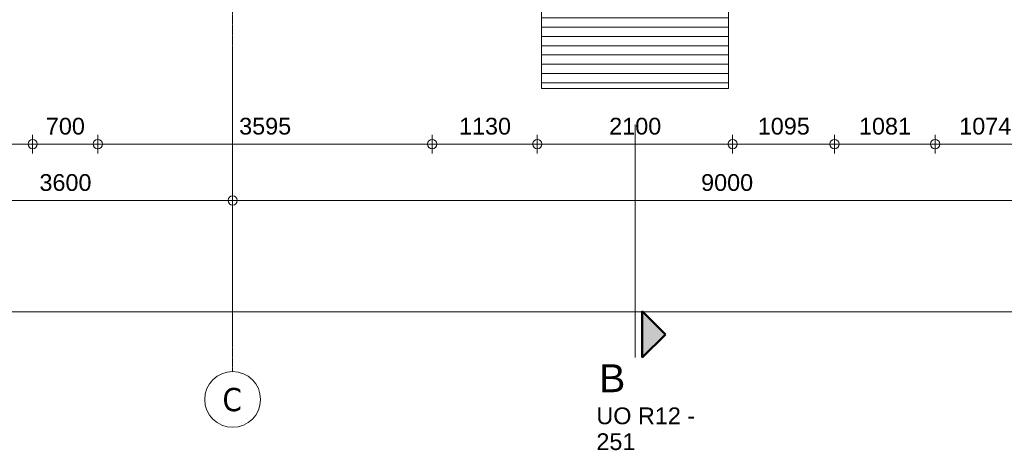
# Model space of a CAD drawing. Header units: millimetres. Extents: x 522 to 75900, y -25803 to 58941.
# Tile 24 of 134: x 20311 to 30895, y 3237 to 7868. Entities that reach past the tile are written whole.
import ezdxf

# ---------------------------------------------------------------- set-up
doc = ezdxf.new("R2010")
doc.units = ezdxf.units.MM
doc.linetypes.add('Dot', pattern=[4.7625, 0, -4.7625])
doc.linetypes.add('Grid Line', pattern=[22.225, 12.7, -3.175, 3.175, -3.175])
for name, color, linetype, lineweight in [('00_Algemeen', 7, 'Dot', 9), ('00_Algemeen-100', 7, 'Continuous', 9), ('42_Dekvloeren en vloersystemen', 7, 'Continuous', 9), ('42_Dekvloeren en vloersystemen_HATCH', 7, 'Continuous', 9)]:
    doc.layers.add(name, color=color, linetype=linetype, lineweight=lineweight)
doc.styles.add('Arial', font='arial.ttf', dxfattribs={"height": 180})
doc.styles.add('Arial_5', font='arial.ttf', dxfattribs={"height": 300})
doc.styles.add('Tahoma', font='tahoma.ttf', dxfattribs={"height": 250})
doc.dimstyles.new('1_8mm_continuous_mm_zwart', dxfattribs={"dimscale": 304.8, "dimtxt": 183.646692, "dimasz": 0.328084, "dimexe": 0.328084, "dimexo": 0.0625, "dimgap": 0.164042, "dimtad": 1, "dimdec": 0, "dimzin": 0, "dimdsep": 46, "dimtxsty": 'Arial', "dimblk1": 'DOTBLANK', "dimblk2": 'DOTBLANK', "dimsah": 1, "dimcen": 0.09, "dimdle": 0.328084, "dimazin": 0, "dimtfac": 1, "dimtdec": 4, "dimtix": 1, "dimtmove": 0, "dimatfit": 3, "dimfxl": 0.328084, "dimfxlon": 1, "dimtvp": 1, "dimtolj": 1, "dimtzin": 0, "dimarcsym": 2})
doc.dimstyles.new('1_8mm_continuous_mm_zwart_1', dxfattribs={"dimscale": 304.8, "dimtxt": 183.646692, "dimasz": 0.328084, "dimexe": 0.328084, "dimexo": 0.0625, "dimgap": 0.164042, "dimtad": 1, "dimdec": 0, "dimzin": 0, "dimdsep": 46, "dimtxsty": 'Arial', "dimblk1": 'DOTBLANK', "dimblk2": 'DOTBLANK', "dimsah": 1, "dimcen": 0.09, "dimdle": 0.328084, "dimazin": 0, "dimtfac": 1, "dimtdec": 4, "dimtix": 1, "dimtmove": 2, "dimatfit": 3, "dimfxl": 0.328084, "dimfxlon": 1, "dimtvp": 1, "dimtolj": 1, "dimtzin": 0, "dimarcsym": 2})

# ---------------------------------------------------------------- blocks, each defined once
blk = doc.blocks.new('Grid - 2_5 mm r3-345834-100 - Plattegrond - Begane grond')
at = {"layer": '00_Algemeen', "linetype": 'Continuous'}
blk.add_circle((0, 0), 3, dxfattribs=at)
blk = doc.blocks.new('Section - hoofddoorsnede-5879431-100 - Plattegrond - Begane grond')
at = {"layer": '00_Algemeen', "linetype": 'Continuous'}
blk.add_hatch(color=256, dxfattribs=at).paths.add_polyline_path([(5, 0.75), (0, 0.75), (2.5, 3.25)], flags=0)
at = {"layer": '00_Algemeen', "linetype": 'Continuous', "lineweight": 50}
for p, q in [((2.5, 3.25), (0, 0.75)), ((2.5, 3.25), (0, 0.75)), ((5, 0.75), (2.5, 3.25)), ((5, 0.75), (2.5, 3.25)), ((0, 0.75), (5, 0.75))]:
    blk.add_line(p, q, dxfattribs=at)
at = {"layer": '00_Algemeen', "linetype": 'Continuous'}
for p, q in [((2.5, 3.25), (0, 0.75)), ((5, 0.75), (2.5, 3.25)), ((0, 0.75), (5, 0.75)), ((0, 0), (15, 0))]:
    blk.add_line(p, q, dxfattribs=at)
at = {"layer": '00_Algemeen', "linetype": 'Continuous', "lineweight": 25}
blk.add_line((0, 0.75), (5, 0.75), dxfattribs=at)
blk = doc.blocks.new('DIMBLOCK49-100 - Plattegrond - Begane grond')
at = {"layer": '00_Algemeen-100', "transparency": 16777216}
for p, q in [((19000, 6024), (19000, 5824)), ((19000, 5924), (19000, 6024)), ((22600, 6024), (22600, 5824)), ((22600, 5924), (22600, 6024)), ((19000, 5924), (22600, 5924))]:
    blk.add_line(p, q, dxfattribs=at)
for centre in [(19000, 5924), (22600, 5924)]:
    blk.add_circle(centre, 50, dxfattribs=at)
at = {"layer": '00_Algemeen-100', "color": 0, "transparency": 16777216, "insert": (20523, 6207), "char_height": 180, "width": 664.52, "attachment_point": 1, "line_spacing_factor": 0.941778, "style": 'Arial'}
blk.add_mtext('3600', dxfattribs=at)
blk = doc.blocks.new('_DotBlank')
at = {"color": 0, "linetype": 'ByBlock', "lineweight": -2}
blk.add_line((-0.5, 0), (-1, 0), dxfattribs=at)
blk.add_circle((0, 0), 0.5, dxfattribs=at)
blk = doc.blocks.new('DIMBLOCK50-100 - Plattegrond - Begane grond')
at = {"layer": '00_Algemeen-100', "transparency": 16777216}
for p, q in [((22600, 6024), (22600, 5824)), ((22600, 5924), (22600, 6024)), ((31600, 6024), (31600, 5824)), ((31600, 5924), (31600, 6024)), ((22600, 5924), (31600, 5924))]:
    blk.add_line(p, q, dxfattribs=at)
for centre in [(22600, 5924), (31600, 5924)]:
    blk.add_circle(centre, 50, dxfattribs=at)
at = {"layer": '00_Algemeen-100', "color": 0, "transparency": 16777216, "insert": (27636, 6207), "char_height": 180, "width": 664.52, "attachment_point": 1, "line_spacing_factor": 0.941778, "style": 'Arial'}
blk.add_mtext('9000', dxfattribs=at)
blk = doc.blocks.new('DIMBLOCK258-100 - Plattegrond - Begane grond')
at = {"layer": '00_Algemeen-100', "transparency": 16777216}
for p, q in [((9515, 4827), (9515, 4627)), ((9515, 4727), (9515, 4827)), ((53685, 4827), (53685, 4627)), ((53685, 4727), (53685, 4827)), ((9415, 4727), (53785, 4727))]:
    blk.add_line(p, q, dxfattribs=at)
for centre in [(9515, 4727), (53685, 4727)]:
    blk.add_circle(centre, 50, dxfattribs=at)
at = {"layer": '00_Algemeen-100', "color": 0, "transparency": 16777216, "insert": (31254, 5010), "char_height": 180, "width": 830.65, "attachment_point": 1, "line_spacing_factor": 0.941778, "style": 'Arial'}
blk.add_mtext('44170', dxfattribs=at)
blk = doc.blocks.new('DIMBLOCK265-100 - Plattegrond - Begane grond')
at = {"layer": '00_Algemeen-100', "transparency": 16777216}
for p, q in [((17550, 6630), (17550, 6430)), ((17550, 6530), (17550, 6630)), ((20450, 6630), (20450, 6430)), ((20450, 6530), (20450, 6630)), ((17550, 6530), (20450, 6530))]:
    blk.add_line(p, q, dxfattribs=at)
for centre in [(17550, 6530), (20450, 6530)]:
    blk.add_circle(centre, 50, dxfattribs=at)
at = {"layer": '00_Algemeen-100', "color": 0, "transparency": 16777216, "insert": (18723, 6813), "char_height": 180, "width": 664.52, "attachment_point": 1, "line_spacing_factor": 0.941778, "style": 'Arial'}
blk.add_mtext('2900', dxfattribs=at)
blk = doc.blocks.new('DIMBLOCK266-100 - Plattegrond - Begane grond')
at = {"layer": '00_Algemeen-100', "transparency": 16777216}
for p, q in [((20450, 6630), (20450, 6430)), ((20450, 6530), (20450, 6630)), ((21150, 6630), (21150, 6430)), ((21150, 6530), (21150, 6630)), ((20450, 6530), (21150, 6530))]:
    blk.add_line(p, q, dxfattribs=at)
for centre in [(20450, 6530), (21150, 6530)]:
    blk.add_circle(centre, 50, dxfattribs=at)
at = {"layer": '00_Algemeen-100', "color": 0, "transparency": 16777216, "insert": (20592, 6813), "char_height": 180, "width": 498.39, "attachment_point": 1, "line_spacing_factor": 0.941778, "style": 'Arial'}
blk.add_mtext('700', dxfattribs=at)
blk = doc.blocks.new('DIMBLOCK267-100 - Plattegrond - Begane grond')
at = {"layer": '00_Algemeen-100', "transparency": 16777216}
for p, q in [((21150, 6630), (21150, 6430)), ((21150, 6530), (21150, 6630)), ((24745, 6630), (24745, 6430)), ((24745, 6530), (24745, 6630)), ((21150, 6530), (24745, 6530))]:
    blk.add_line(p, q, dxfattribs=at)
for centre in [(21150, 6530), (24745, 6530)]:
    blk.add_circle(centre, 50, dxfattribs=at)
at = {"layer": '00_Algemeen-100', "color": 0, "transparency": 16777216, "insert": (22670, 6813), "char_height": 180, "width": 664.52, "attachment_point": 1, "line_spacing_factor": 0.941778, "style": 'Arial'}
blk.add_mtext('3595', dxfattribs=at)
blk = doc.blocks.new('DIMBLOCK268-100 - Plattegrond - Begane grond')
at = {"layer": '00_Algemeen-100', "transparency": 16777216}
for p, q in [((24745, 6630), (24745, 6430)), ((24745, 6530), (24745, 6630)), ((25875, 6630), (25875, 6430)), ((25875, 6530), (25875, 6630)), ((24745, 6530), (25875, 6530))]:
    blk.add_line(p, q, dxfattribs=at)
for centre in [(24745, 6530), (25875, 6530)]:
    blk.add_circle(centre, 50, dxfattribs=at)
at = {"layer": '00_Algemeen-100', "color": 0, "transparency": 16777216, "insert": (25033, 6813), "char_height": 180, "width": 664.52, "attachment_point": 1, "line_spacing_factor": 0.941778, "style": 'Arial'}
blk.add_mtext('1130', dxfattribs=at)
blk = doc.blocks.new('DIMBLOCK269-100 - Plattegrond - Begane grond')
at = {"layer": '00_Algemeen-100', "transparency": 16777216}
for p, q in [((25875, 6630), (25875, 6430)), ((25875, 6530), (25875, 6630)), ((27975, 6630), (27975, 6430)), ((27975, 6530), (27975, 6630)), ((25875, 6530), (27975, 6530))]:
    blk.add_line(p, q, dxfattribs=at)
for centre in [(25875, 6530), (27975, 6530)]:
    blk.add_circle(centre, 50, dxfattribs=at)
at = {"layer": '00_Algemeen-100', "color": 0, "transparency": 16777216, "insert": (26648, 6813), "char_height": 180, "width": 664.52, "attachment_point": 1, "line_spacing_factor": 0.941778, "style": 'Arial'}
blk.add_mtext('2100', dxfattribs=at)
blk = doc.blocks.new('DIMBLOCK270-100 - Plattegrond - Begane grond')
at = {"layer": '00_Algemeen-100', "transparency": 16777216}
for p, q in [((27975, 6630), (27975, 6430)), ((27975, 6530), (27975, 6630)), ((29070, 6630), (29070, 6430)), ((29070, 6530), (29070, 6630)), ((27975, 6530), (29070, 6530))]:
    blk.add_line(p, q, dxfattribs=at)
for centre in [(27975, 6530), (29070, 6530)]:
    blk.add_circle(centre, 50, dxfattribs=at)
at = {"layer": '00_Algemeen-100', "color": 0, "transparency": 16777216, "insert": (28245, 6813), "char_height": 180, "width": 664.52, "attachment_point": 1, "line_spacing_factor": 0.941778, "style": 'Arial'}
blk.add_mtext('1095', dxfattribs=at)
blk = doc.blocks.new('DIMBLOCK271-100 - Plattegrond - Begane grond')
at = {"layer": '00_Algemeen-100', "transparency": 16777216}
for p, q in [((29070, 6630), (29070, 6430)), ((29070, 6530), (29070, 6630)), ((30151, 6630), (30151, 6430)), ((30151, 6530), (30151, 6630)), ((29070, 6530), (30151, 6530))]:
    blk.add_line(p, q, dxfattribs=at)
for centre in [(29070, 6530), (30151, 6530)]:
    blk.add_circle(centre, 50, dxfattribs=at)
at = {"layer": '00_Algemeen-100', "color": 0, "transparency": 16777216, "insert": (29333, 6813), "char_height": 180, "width": 664.52, "attachment_point": 1, "line_spacing_factor": 0.941778, "style": 'Arial'}
blk.add_mtext('1081', dxfattribs=at)
blk = doc.blocks.new('DIMBLOCK272-100 - Plattegrond - Begane grond')
at = {"layer": '00_Algemeen-100', "transparency": 16777216}
for p, q in [((30151, 6630), (30151, 6430)), ((30151, 6530), (30151, 6630)), ((31225, 6630), (31225, 6430)), ((31225, 6530), (31225, 6630)), ((30151, 6530), (31225, 6530))]:
    blk.add_line(p, q, dxfattribs=at)
for centre in [(30151, 6530), (31225, 6530)]:
    blk.add_circle(centre, 50, dxfattribs=at)
at = {"layer": '00_Algemeen-100', "color": 0, "transparency": 16777216, "insert": (30411, 6813), "char_height": 180, "width": 664.52, "attachment_point": 1, "line_spacing_factor": 0.941778, "style": 'Arial'}
blk.add_mtext('1074', dxfattribs=at)

msp = doc.modelspace()

# ---------------------------------------------------------------- hatches: boundary and pattern name
at = {"layer": '42_Dekvloeren en vloersystemen_HATCH', "true_color": 0x808080}
h = msp.add_hatch(dxfattribs=at)
h.set_pattern_fill('FP_210', color=8, style=0, pattern_type=2)
h.set_pattern_definition([(0, (26965.25, 8988.7), (0, 100), [])])
h.paths.add_polyline_path([(27930, 7129.3), (27930, 9968.3), (27784.4, 9899.8), (27634.1, 9842.5), (27480, 9796.6), (27322.8, 9762.5), (27163.5, 9740.2), (27003, 9730), (26842.1, 9731.9), (26681.9, 9745.9), (26523.2, 9771.9), (26364.4, 9810.6), (26213.8, 9859.3), (26064.9, 9920.1), (25921, 9992), (25920, 9988.4), (25920, 7129.3)], flags=0)

# ---------------------------------------------------------------- linework, layer by layer
at = {"layer": '00_Algemeen', "color": 16, "linetype": 'Grid Line', "true_color": 0x800000}
msp.add_line((22600, 4084), (22600, 58341), dxfattribs=at)
at = {"layer": '00_Algemeen', "linetype": 'Continuous'}
msp.add_line((26926.9, 6740.7), (26926.9, 4233.6), dxfattribs=at)
at = {"layer": '42_Dekvloeren en vloersystemen', "color": 7, "true_color": 0xffffff}
for p, q in [((25920, 9643.8), (25920, 7129.3)), ((27930, 7129.3), (27930, 9643.8)), ((25920, 7129.3), (27930, 7129.3))]:
    msp.add_line(p, q, dxfattribs=at)

# ---------------------------------------------------------------- block references
at = {"layer": '00_Algemeen', "linetype": 'Continuous', "extrusion": (0, 0, -1), "xscale": 99.99999999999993, "yscale": 99.99999999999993, "zscale": 99.99999999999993, "rotation": 90.00000000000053}
msp.add_blockref('Section - hoofddoorsnede-5879431-100 - Plattegrond - Begane grond', (-26926.9, 4233.6), dxfattribs=at)
at = {"layer": '00_Algemeen', "linetype": 'Continuous', "xscale": 99.99999999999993, "yscale": 99.99999999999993, "zscale": 99.99999999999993}
msp.add_blockref('Grid - 2_5 mm r3-345834-100 - Plattegrond - Begane grond', (22600, 3784), dxfattribs=at)

# ---------------------------------------------------------------- texts
at = {"layer": '00_Algemeen', "linetype": 'Continuous', "attachment_point": 1}
for s, insert, char_height, width, style in [('B', (26541.4, 4161.7), 300, 344.726, 'Arial_5'), ('C', (22490.9, 3907.9), 250, 256.54, 'Tahoma'), ('UO R12 -', (26510.2, 3697.8), 180, 1258.649, 'Arial'), ('251', (26510.2, 3419.9), 180, 505.063, 'Arial')]:
    msp.add_mtext(s, dxfattribs=dict(at, insert=insert, char_height=char_height, width=width, style=style))

# ---------------------------------------------------------------- dimensions: what is measured, and where the dimension line sits
at = {"layer": '00_Algemeen', "linetype": 'Continuous'}
for base, p1, p2, override, picture, middle in [((20450, 6529.7), (17550, 6629.7), (20450, 6629.7), {"dimpost": '<>', "dimfxl": 2900}, 'DIMBLOCK265-100 - Plattegrond - Begane grond', (19000, 6671.6)), ((21149.8, 6529.7), (20450, 6629.7), (21149.8, 6629.7), {"dimpost": '<>', "dimfxl": 699.763875}, 'DIMBLOCK266-100 - Plattegrond - Begane grond', (20799.9, 6671.6)), ((24745, 6529.7), (21149.8, 6629.7), (24745, 6629.7), {"dimpost": '<>', "dimfxl": 3595.236125}, 'DIMBLOCK267-100 - Plattegrond - Begane grond', (22947.4, 6671.7)), ((25875, 6529.7), (24745, 6629.7), (25875, 6629.7), {"dimpost": '<>', "dimfxl": 1130.04399}, 'DIMBLOCK268-100 - Plattegrond - Begane grond', (25310, 6671.7)), ((27975, 6529.7), (25875, 6629.7), (27975, 6629.7), {"dimpost": '<>', "dimfxl": 2099.91202}, 'DIMBLOCK269-100 - Plattegrond - Begane grond', (26925, 6671.6)), ((29069.6, 6529.7), (27975, 6629.7), (29069.6, 6629.7), {"dimpost": '<>', "dimfxl": 1094.653897}, 'DIMBLOCK270-100 - Plattegrond - Begane grond', (28522.3, 6671.6)), ((30151.0818, 6529.7163), (29069.6099, 6629.7163), (30151.0818, 6629.7163), {"dimpost": '<>', "dimfxl": 1081.471943}, 'DIMBLOCK271-100 - Plattegrond - Begane grond', (29610.3459, 6671.6195)), ((31225.2, 6529.7), (30151.1, 6629.7), (31225.2, 6629.7), {"dimpost": '<>', "dimfxl": 1074.135727}, 'DIMBLOCK272-100 - Plattegrond - Begane grond', (30688.1, 6671.6)), ((22600, 5923.8), (19000, 6023.8), (22600, 6023.8), {"dimpost": '<>', "dimfxl": 3600}, 'DIMBLOCK49-100 - Plattegrond - Begane grond', (20800, 6065.8)), ((53685, 4726.5), (9515, 4826.5), (53685, 4826.5), {"dimpost": '<>', "dimfxl": 44170}, 'DIMBLOCK258-100 - Plattegrond - Begane grond', (31600, 4868.4))]:
    dim = msp.add_linear_dim(base=base, p1=p1, p2=p2, dimstyle='1_8mm_continuous_mm_zwart', override=override, dxfattribs=at)
    dim.commit()
    dim.dimension.update_dxf_attribs({"geometry": picture, "text_midpoint": middle})
dim = msp.add_linear_dim(base=(31600, 5923.8), p1=(22600, 6023.8), p2=(31600, 6023.8), dimstyle='1_8mm_continuous_mm_zwart_1', override={"dimpost": '<>', "dimfxl": 9000}, dxfattribs=at)
dim.commit()
dim.dimension.update_dxf_attribs({"geometry": 'DIMBLOCK50-100 - Plattegrond - Begane grond', "text_midpoint": (27968.5, 6087.5), "dimtype": 160})

doc.saveas('drawing.dxf')
